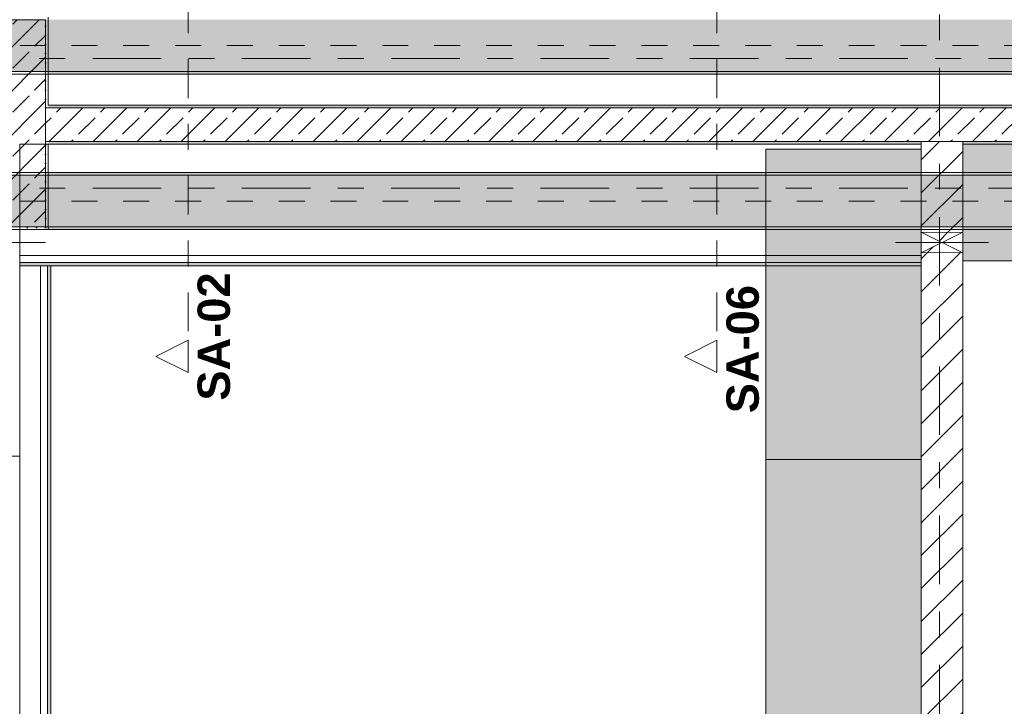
# Model space of a CAD drawing. Header units: metres. Extents: x -3.6 to 85.2, y -11 to 16.8.
# Tile 205 of 256: x 25.8 to 29.6, y 3.3 to 6. Entities that reach past the tile are written whole.
import ezdxf

# ---------------------------------------------------------------- set-up
doc = ezdxf.new("R2010")
doc.units = ezdxf.units.M
doc.header["$MEASUREMENT"] = 0
for name, pattern in [('Achse', [0.2, 0.1, -0.05, 0, -0.05]), ('Schnittlinie', [0.3, 0.15, -0.075, 0, -0.075]), ('Strichlinie doppelt', [0.546806, 0.264583, -0.105833, 0.070556, -0.105833]), ('Wipeout_Contour', [1, 0, -1])]:
    doc.linetypes.add(name, pattern=pattern)
for name, color, linetype in [('203 - Marker.Schnitt - Ausbaudetail SA', 7, 'Continuous'), ('451 - Universal.Achsen Raster', 7, 'Continuous'), ('605 - Struktur.Wand Innen', 7, 'Continuous'), ('607 - Struktur.Stütze', 7, 'Continuous'), ('608 - Struktur.Träger', 7, 'Continuous'), ('671 - Objekte.Aufzug', 7, 'Continuous'), ('701 - Einrichtung.Möbel', 7, 'Continuous'), ('Abbruch_605 - Struktur.Wand Innen', 7, 'Continuous'), ('Neubau_605 - Struktur.Wand Innen', 7, 'Continuous'), ('Neubau_653 - Abdeckung.TB Verkofferung', 7, 'Continuous')]:
    doc.layers.add(name, color=color, linetype=linetype)
doc.styles.add('ERSTELLTER_STIL_1', font='txt')
doc.linetypes.add('Abbruch 1', pattern='A,0,[1,2022.0244.A_L5A-PL04.03_iB_Deckenspiegel 1.OG1.Shx,S=0.001984,R=0,X=0,Y=0],-0.25,0', length=0.25)
pattern_1 = [(45, (0, 0), (-0.01767767, 0.01767767), [0, -0.025])]
pattern_2 = [(45, (0, 0), (-0.08485281, 0.08485281), []), (45, (-0.04243, 0.04243), (-0.08485281, 0.08485281), [0.09, -0.03])]
pattern_3 = [(45, (0, 0), (-0.0636396, 0.0636396), [])]

msp = doc.modelspace()

# ---------------------------------------------------------------- hatches: boundary and pattern name
at = {"layer": '605 - Struktur.Wand Innen', "linetype": 'Continuous', "lineweight": 0, "true_color": 0x000000}
h = msp.add_hatch(dxfattribs=at)
h.set_pattern_fill('Gips_0001', color=18, style=0, pattern_type=2)
h.set_pattern_definition(pattern_1)
h.paths.add_polyline_path([(25.89, 5.6595), (32.77, 5.6595), (32.77, 5.6695), (25.89, 5.6695)])
h = msp.add_hatch(dxfattribs=at)
h.set_pattern_fill('Beton__Stahlbeton_0001', color=18, style=0, pattern_type=2)
h.set_pattern_definition(pattern_2)
h.paths.add_polyline_path([(32.78, 5.6595), (25.88, 5.6595), (25.88, 5.5295), (32.78, 5.5295)])
h = msp.add_hatch(dxfattribs=at)
h.set_pattern_fill('Gips_0001', color=18, style=0, pattern_type=2)
h.set_pattern_definition(pattern_1)
h.paths.add_polyline_path([(29.26, 5.5295), (25.89, 5.5295), (25.89, 5.5195), (29.26, 5.5195)])
h = msp.add_hatch(dxfattribs=at)
h.set_pattern_fill('Gips_0001', color=18, style=0, pattern_type=2)
h.set_pattern_definition(pattern_1)
h.paths.add_polyline_path([(29.42, 5.5195), (32.77, 5.5195), (32.77, 5.5295), (29.42, 5.5295)])
at = {"layer": '607 - Struktur.Stütze', "linetype": 'Continuous', "lineweight": 0, "true_color": 0x000000}
h = msp.add_hatch(dxfattribs=at)
h.set_pattern_fill('Gips_0001', color=18, style=0, pattern_type=2)
h.set_pattern_definition(pattern_1)
h.paths.add_polyline_path([(25.89, 6.01), (25.57, 6.01), (25.57, 5.19), (25.64, 5.19), (25.64, 5.2), (25.58, 5.2), (25.58, 6), (25.88, 6), (25.88, 5.6695), (25.89, 5.6695)])
h = msp.add_hatch(dxfattribs=at)
h.set_pattern_fill('Beton__Stahlbeton_0001', color=18, style=0, pattern_type=2)
h.set_pattern_definition(pattern_2)
h.paths.add_polyline_path([(25.58, 5.2), (25.88, 5.2), (25.88, 6), (25.58, 6)])
h = msp.add_hatch(dxfattribs=at)
h.set_pattern_fill('Gips_0001', color=18, style=0, pattern_type=2)
h.set_pattern_definition(pattern_1)
h.paths.add_polyline_path([(25.89, 5.6695), (25.88, 5.6695), (25.88, 5.6595), (25.89, 5.6595)])
h = msp.add_hatch(dxfattribs=at)
h.set_pattern_fill('Gips_0001', color=18, style=0, pattern_type=2)
h.set_pattern_definition(pattern_1)
h.paths.add_polyline_path([(25.78, 5.2), (25.78, 5.19), (25.89, 5.19), (25.89, 5.5195), (25.88, 5.5195), (25.88, 5.2)])
h = msp.add_hatch(dxfattribs=at)
h.set_pattern_fill('Gips_0001', color=18, style=0, pattern_type=2)
h.set_pattern_definition(pattern_1)
h.paths.add_polyline_path([(25.88, 5.5195), (25.89, 5.5195), (25.89, 5.5295), (25.88, 5.5295)])
at = {"layer": '608 - Struktur.Träger', "linetype": 'Continuous', "lineweight": 0, "true_color": 0x000000}
h = msp.add_hatch(dxfattribs=at)
h.set_pattern_fill('Beton__Stahlbeton_0001', color=18, style=0, pattern_type=2)
h.set_pattern_definition(pattern_2)
h.paths.add_polyline_path([(0.69, 6), (0.38, 6), (0.38, 5.8), (0.69, 5.8), (7.57, 5.8), (7.89, 5.8), (11.17, 5.8), (11.49, 5.8), (14.86, 5.8), (15.02, 5.8), (18.37, 5.8), (18.69, 5.8), (22.04, 5.8), (22.2, 5.8), (25.57, 5.8), (25.89, 5.8), (32.77, 5.8), (33.09, 5.8), (36.46, 5.8), (36.6, 5.8), (39.97, 5.8), (40.29, 5.8), (47.17, 5.8), (47.49, 5.8), (54.37, 5.8), (54.69, 5.8), (58.06, 5.8), (58.195, 5.8), (61.57, 5.8), (61.88, 5.8), (61.88, 6), (61.57, 6), (54.69, 6), (54.37, 6), (50.9225, 6), (50.8575, 6), (47.49, 6), (47.17, 6), (40.29, 6), (39.97, 6), (33.09, 6), (32.77, 6), (25.89, 6), (25.57, 6), (18.69, 6), (18.37, 6), (11.49, 6), (11.17, 6), (7.89, 6), (7.57, 6)])
h = msp.add_hatch(dxfattribs=at)
h.set_pattern_fill('Gips_0001', color=18, style=0, pattern_type=2)
h.set_pattern_definition(pattern_1)
h.paths.add_polyline_path([(32.77, 5.8), (25.89, 5.8), (25.89, 5.79), (32.77, 5.79)])
at = {"layer": '671 - Objekte.Aufzug', "linetype": 'Continuous', "lineweight": 0, "true_color": 0x207f4f}
msp.add_hatch(color=107, dxfattribs=at).paths.add_polyline_path([(30.22, 5.5195), (30.22, 5.0695), (29.42, 5.0695), (29.42, 5.5195)])
at = {"layer": '701 - Einrichtung.Möbel', "linetype": 'Continuous', "lineweight": 0, "true_color": 0x3a3a3a}
msp.add_hatch(color=250, dxfattribs=at).paths.add_polyline_path([(28.66, 5.5003), (28.66, 3.1047), (29.26, 3.1047), (29.26, 5.5003)])
at = {"layer": 'Abbruch_605 - Struktur.Wand Innen', "linetype": 'Continuous', "lineweight": 0, "true_color": 0x000000}
h = msp.add_hatch(dxfattribs=at)
h.set_pattern_fill('MW_Ziegel_0001', color=18, style=0, pattern_type=2)
h.set_pattern_definition(pattern_3)
h.paths.add_polyline_path([(29.26, 5.18), (29.34, 5.14), (29.42, 5.18)])
h = msp.add_hatch(dxfattribs=at)
h.set_pattern_fill('MW_Ziegel_0001', color=18, style=0, pattern_type=2)
h.set_pattern_definition(pattern_3)
h.paths.add_polyline_path([(29.26, 5.1), (29.42, 5.1), (29.34, 5.14)])
at = {"layer": 'Neubau_653 - Abdeckung.TB Verkofferung', "linetype": 'Continuous', "lineweight": 0, "true_color": 0x000000}
h = msp.add_hatch(dxfattribs=at)
h.set_pattern_fill('Gips_0001', color=18, style=0, pattern_type=2)
h.set_pattern_definition(pattern_1)
h.paths.add_polyline_path([(25.78, 5.0505), (29.26, 5.0505), (29.26, 5.063), (25.78, 5.063)])
h = msp.add_hatch(dxfattribs=at)
h.set_pattern_fill('Gips_0001', color=18, style=0, pattern_type=2)
h.set_pattern_definition(pattern_1)
h.paths.add_polyline_path([(25.9, 1.01), (25.9, 5.0505), (25.8875, 5.0505), (25.8875, 1.01)])

# ---------------------------------------------------------------- linework, layer by layer
at = {"layer": '203 - Marker.Schnitt - Ausbaudetail SA', "color": 7, "linetype": 'Schnittlinie', "lineweight": 13}
for p, q in [((26.43, 6.2975), (26.43, 4.763)), ((28.4713, 6.2975), (28.4713, 4.763))]:
    msp.add_line(p, q, dxfattribs=at)
at = {"layer": '451 - Universal.Achsen Raster', "color": 160, "linetype": 'Strichlinie doppelt', "lineweight": 9, "true_color": 0x3232ff}
msp.add_line((64.935, 5.85), (-3.175, 5.85), dxfattribs=at)
at = {"layer": '605 - Struktur.Wand Innen', "color": 7, "linetype": 'Continuous', "lineweight": 18}
for p, q in [((32.78, 5.6595), (25.88, 5.6595)), ((25.88, 5.5295), (29.26, 5.5295)), ((29.26, 5.5295), (29.26, 5.5195)), ((29.42, 5.5295), (29.26, 5.5295)), ((29.42, 5.5195), (29.42, 5.5295)), ((29.42, 5.5295), (32.78, 5.5295)), ((25.64, 4.315), (25.78, 4.315))]:
    msp.add_line(p, q, dxfattribs=at)
at = {"layer": '605 - Struktur.Wand Innen', "color": 7, "linetype": 'Continuous', "lineweight": 13, "flags": 128}
for points in [[(32.77, 5.6695), (25.89, 5.6695)], [(25.89, 5.5195), (29.26, 5.5195)], [(29.42, 5.5195), (32.77, 5.5195)]]:
    msp.add_lwpolyline(points, dxfattribs=at)
at = {"layer": '605 - Struktur.Wand Innen', "color": 7, "linetype": 'Continuous', "lineweight": 18, "flags": 128}
for points in [[(25.78, 5.18), (25.78, 5.2)], [(25.78, 4.315), (25.78, 5.1)]]:
    msp.add_lwpolyline(points, dxfattribs=at)
at = {"layer": '607 - Struktur.Stütze', "color": 7, "linetype": 'Continuous', "lineweight": 5, "flags": 128}
for points in [[(25.89, 5.6695), (25.89, 6.01)], [(25.78, 5.19), (25.89, 5.19), (25.89, 5.5195)]]:
    msp.add_lwpolyline(points, dxfattribs=at)
at = {"layer": '607 - Struktur.Stütze', "color": 7, "linetype": 'Continuous', "lineweight": 13, "flags": 128}
msp.add_lwpolyline([(25.58, 5.2), (25.88, 5.2), (25.88, 6), (25.58, 6)], close=True, dxfattribs=at)
at = {"layer": '608 - Struktur.Träger', "color": 7, "linetype": 'Achse', "lineweight": 9}
msp.add_line((0.38, 5.9), (61.88, 5.9), dxfattribs=at)
at = {"layer": '608 - Struktur.Träger', "color": 7, "linetype": 'Continuous', "lineweight": 13}
for p, q in [((0.38, 5.79), (61.88, 5.79)), ((25.89, 5.4), (25.57, 5.4))]:
    msp.add_line(p, q, dxfattribs=at)
at = {"layer": '608 - Struktur.Träger', "color": 7, "linetype": 'Continuous', "lineweight": 5}
for p, q in [((25.89, 5.8), (25.89, 5.79)), ((32.77, 5.79), (25.89, 5.79)), ((25.89, 5.41), (25.89, 5.4)), ((25.89, 5.2), (25.89, 5.19))]:
    msp.add_line(p, q, dxfattribs=at)
at = {"layer": '608 - Struktur.Träger', "color": 7, "linetype": 'Continuous', "lineweight": 13, "flags": 128}
msp.add_lwpolyline([(32.77, 5.8), (25.89, 5.8), (25.57, 5.8), (22.2, 5.8), (22.04, 5.8), (18.69, 5.8), (18.37, 5.8), (15.02, 5.8), (14.86, 5.8), (11.49, 5.8), (11.17, 5.8), (7.89, 5.8), (7.57, 5.8), (0.69, 5.8), (0.38, 5.8)], dxfattribs=at)
at = {"layer": '671 - Objekte.Aufzug', "color": 7, "linetype": 'Continuous', "lineweight": 18, "flags": 128}
msp.add_lwpolyline([(30.22, 5.5195), (30.22, 5.0695), (29.42, 5.0695), (29.42, 5.5195)], close=True, dxfattribs=at)
at = {"layer": '701 - Einrichtung.Möbel', "color": 7, "linetype": 'Continuous', "lineweight": 5, "true_color": 0xebebeb}
msp.add_line((28.66, 4.3025), (29.26, 4.3025), dxfattribs=at)
at = {"layer": '701 - Einrichtung.Möbel', "color": 7, "linetype": 'Continuous', "lineweight": 5, "true_color": 0xebebeb, "flags": 128}
msp.add_lwpolyline([(28.66, 5.5003), (28.66, 3.1047), (29.26, 3.1047), (29.26, 5.5003)], close=True, dxfattribs=at)
at = {"layer": 'Abbruch_605 - Struktur.Wand Innen', "color": 7, "linetype": 'Abbruch 1', "lineweight": 18}
for p, q in [((29.42, 5.18), (29.26, 5.18)), ((29.26, 5.1), (29.42, 5.1))]:
    msp.add_line(p, q, dxfattribs=at)
at = {"layer": 'Abbruch_605 - Struktur.Wand Innen', "color": 160, "linetype": 'Abbruch 1', "lineweight": 5, "true_color": 0x3232ff}
for p, q in [((25.54, 5.14), (25.88, 5.14)), ((25.54, 5.14), (25.88, 5.14)), ((29.16, 5.14), (29.52, 5.14)), ((29.16, 5.14), (29.52, 5.14))]:
    msp.add_line(p, q, dxfattribs=at)
at = {"layer": 'Abbruch_605 - Struktur.Wand Innen', "color": 7, "linetype": 'Abbruch 1', "lineweight": 18, "flags": 128}
for points in [[(25.78, 5.1), (25.78, 5.18)], [(29.26, 5.18), (29.26, 5.1)], [(29.42, 5.1), (29.42, 5.18)]]:
    msp.add_lwpolyline(points, dxfattribs=at)
at = {"layer": 'Neubau_605 - Struktur.Wand Innen', "color": 1, "linetype": 'Continuous', "lineweight": 9}
for p, q in [((29.26, 5.1), (29.42, 5.18)), ((29.26, 5.18), (29.42, 5.1))]:
    msp.add_line(p, q, dxfattribs=at)
at = {"layer": 'Neubau_653 - Abdeckung.TB Verkofferung', "color": 1, "linetype": 'Continuous', "lineweight": 9}
for p, q in [((25.78, 5.5195), (29.26, 5.5195)), ((25.78, 5.0505), (25.78, 5.5195)), ((29.26, 5.0505), (29.26, 5.5195)), ((25.78, 5.0505), (29.26, 5.0505)), ((25.78, 1.01), (25.78, 5.0505)), ((25.9, 5.0505), (25.78, 5.0505)), ((25.9, 1.01), (25.9, 5.0505))]:
    msp.add_line(p, q, dxfattribs=at)
at = {"layer": 'Neubau_653 - Abdeckung.TB Verkofferung', "color": 1, "linetype": 'Continuous', "lineweight": 5}
for p, q in [((29.26, 5.19), (25.78, 5.19)), ((29.26, 5.09), (25.78, 5.09)), ((29.26, 5.063), (25.78, 5.063)), ((29.26, 5.0505), (25.78, 5.0505)), ((25.8605, 5.0505), (25.8605, 1.01)), ((25.8875, 5.0505), (25.8875, 1.01)), ((25.9, 5.0505), (25.9, 1.01))]:
    msp.add_line(p, q, dxfattribs=at)
at = {"layer": 'Neubau_653 - Abdeckung.TB Verkofferung', "color": 1, "linetype": 'Continuous', "lineweight": 5, "flags": 128}
for points in [[(25.78, 5.19), (25.78, 5.09), (25.78, 5.063), (25.78, 5.0505)], [(29.26, 5.19), (29.26, 5.09), (29.26, 5.063), (29.26, 5.0505)], [(25.9, 5.0505), (25.8875, 5.0505), (25.8605, 5.0505)]]:
    msp.add_lwpolyline(points, dxfattribs=at)

# ---------------------------------------------------------------- texts
at = {"layer": '203 - Marker.Schnitt - Ausbaudetail SA', "color": 7, "lineweight": 13, "char_height": 0.125, "attachment_point": 9, "rotation": 90, "style": 'ERSTELLTER_STIL_1'}
for s, insert in [('\\A1;{\\pqr;\\pt0;\\fArial|b1|i0|c0|p38;SA-02}', (26.5933, 5.0246)), ('\\A1;{\\pqr;\\pt0;\\fArial|b1|i0|c0|p38;SA-06}', (28.6346, 4.9759))]:
    msp.add_mtext(s, dxfattribs=dict(at, insert=insert))

# ---------------------------------------------------------------- next in the draw order: wipeouts: each hides what was drawn before it
at = {"color": 254, "linetype": 'Wipeout_Contour', "lineweight": 0, "ltscale": 79.926761}
msp.add_wipeout([(26.43, 4.638), (26.43, 4.763), (26.305, 4.7005)], dxfattribs=at).dxf.layer = '203 - Marker.Schnitt - Ausbaudetail SA'
at = {"color": 254, "linetype": 'Wipeout_Contour', "lineweight": 0, "ltscale": 85.960926}
msp.add_wipeout([(28.4713, 4.638), (28.4713, 4.763), (28.3463, 4.7005)], dxfattribs=at).dxf.layer = '203 - Marker.Schnitt - Ausbaudetail SA'
at = {"color": 254, "linetype": 'Wipeout_Contour', "lineweight": 0, "ltscale": 119.437955}
msp.add_wipeout([(29.26, 5.5295), (29.26, 5.5195), (29.42, 5.5195), (29.42, 5.5295)], dxfattribs=at).dxf.layer = '605 - Struktur.Wand Innen'
at = {"color": 254, "linetype": 'Wipeout_Contour', "lineweight": 0, "ltscale": 118.25844}
msp.add_wipeout([(29.42, 5.1), (29.26, 5.1), (29.26, 0.7), (29.42, 0.7)], dxfattribs=at).dxf.layer = '605 - Struktur.Wand Innen'

# ---------------------------------------------------------------- next in the draw order: hatches: boundary and pattern name
at = {"layer": '605 - Struktur.Wand Innen', "linetype": 'Continuous', "lineweight": 0, "true_color": 0x000000}
h = msp.add_hatch(dxfattribs=at)
h.set_pattern_fill('MW_Ziegel_0001', color=18, style=0, pattern_type=2)
h.set_pattern_definition(pattern_3)
h.paths.add_polyline_path([(29.26, 5.5295), (29.26, 5.5195), (29.42, 5.5195), (29.42, 5.5295)])
h = msp.add_hatch(dxfattribs=at)
h.set_pattern_fill('MW_Ziegel_0001', color=18, style=0, pattern_type=2)
h.set_pattern_definition(pattern_3)
h.paths.add_polyline_path([(29.42, 5.1), (29.26, 5.1), (29.26, 0.7), (29.42, 0.7)])

# ---------------------------------------------------------------- next in the draw order: linework, layer by layer
at = {"layer": '203 - Marker.Schnitt - Ausbaudetail SA', "color": 7, "linetype": 'Continuous', "lineweight": 13, "flags": 128}
for points in [[(26.43, 4.638), (26.43, 4.763), (26.305, 4.7005)], [(28.4713, 4.638), (28.4713, 4.763), (28.3463, 4.7005)]]:
    msp.add_lwpolyline(points, close=True, dxfattribs=at)
at = {"layer": '605 - Struktur.Wand Innen', "color": 7, "linetype": 'Continuous', "lineweight": 18, "flags": 128}
for points in [[(29.26, 5.1), (29.26, 0.7)], [(29.42, 0.7), (29.42, 5.1)]]:
    msp.add_lwpolyline(points, dxfattribs=at)

# ---------------------------------------------------------------- next in the draw order: wipeouts: each hides what was drawn before it
at = {"color": 254, "linetype": 'Wipeout_Contour', "lineweight": 0, "ltscale": 119.310551}
msp.add_wipeout([(29.42, 5.5195), (29.26, 5.5195), (29.26, 5.18), (29.42, 5.18)], dxfattribs=at).dxf.layer = '605 - Struktur.Wand Innen'

# ---------------------------------------------------------------- next in the draw order: hatches: boundary and pattern name
at = {"layer": '605 - Struktur.Wand Innen', "linetype": 'Continuous', "lineweight": 0, "true_color": 0x000000}
h = msp.add_hatch(dxfattribs=at)
h.set_pattern_fill('MW_Ziegel_0001', color=18, style=0, pattern_type=2)
h.set_pattern_definition(pattern_3)
h.paths.add_polyline_path([(29.42, 5.5195), (29.26, 5.5195), (29.26, 5.18), (29.42, 5.18)])
at = {"layer": '608 - Struktur.Träger', "linetype": 'Continuous', "lineweight": 0, "true_color": 0x000000}
h = msp.add_hatch(dxfattribs=at)
h.set_pattern_fill('Beton__Stahlbeton_0001', color=18, style=0, pattern_type=2)
h.set_pattern_definition(pattern_2)
h.paths.add_polyline_path([(0.69, 5.4), (0.38, 5.4), (0.38, 5.2), (0.69, 5.2), (7.57, 5.2), (7.89, 5.2), (11.17, 5.2), (11.49, 5.2), (14.86, 5.2), (15.02, 5.2), (18.37, 5.2), (18.69, 5.2), (22.04, 5.2), (22.2, 5.2), (25.57, 5.2), (25.89, 5.2), (29.26, 5.2), (29.42, 5.2), (32.77, 5.2), (33.09, 5.2), (36.46, 5.2), (36.6, 5.2), (39.97, 5.2), (40.29, 5.2), (47.16, 5.2), (47.49, 5.2), (54.37, 5.2), (54.69, 5.2), (58.06, 5.2), (58.195, 5.2), (61.57, 5.2), (61.88, 5.2), (61.88, 5.4), (61.57, 5.4), (58.195, 5.4), (58.06, 5.4), (54.69, 5.4), (54.37, 5.4), (47.49, 5.4), (47.17, 5.4), (40.29, 5.4), (39.97, 5.4), (36.6, 5.4), (36.46, 5.4), (33.09, 5.4), (32.77, 5.4), (29.42, 5.4), (29.26, 5.4), (25.89, 5.4), (25.57, 5.4), (22.2, 5.4), (22.04, 5.4), (18.69, 5.4), (18.37, 5.4), (15.02, 5.4), (14.86, 5.4), (11.49, 5.4), (11.17, 5.4), (7.89, 5.4), (7.57, 5.4)])
h = msp.add_hatch(dxfattribs=at)
h.set_pattern_fill('Gips_0001', color=18, style=0, pattern_type=2)
h.set_pattern_definition(pattern_1)
h.paths.add_polyline_path([(25.89, 5.41), (25.89, 5.4), (29.26, 5.4), (29.26, 5.41)])
h = msp.add_hatch(dxfattribs=at)
h.set_pattern_fill('Gips_0001', color=18, style=0, pattern_type=2)
h.set_pattern_definition(pattern_1)
h.paths.add_polyline_path([(29.42, 5.4), (32.77, 5.4), (32.77, 5.41), (29.42, 5.41)])
h = msp.add_hatch(dxfattribs=at)
h.set_pattern_fill('Gips_0001', color=18, style=0, pattern_type=2)
h.set_pattern_definition(pattern_1)
h.paths.add_polyline_path([(29.26, 5.2), (25.89, 5.2), (25.89, 5.19), (29.26, 5.19)])
h = msp.add_hatch(dxfattribs=at)
h.set_pattern_fill('Gips_0001', color=18, style=0, pattern_type=2)
h.set_pattern_definition(pattern_1)
h.paths.add_polyline_path([(29.42, 5.2), (29.42, 5.19), (32.77, 5.19), (32.77, 5.2)])

# ---------------------------------------------------------------- next in the draw order: linework, layer by layer
at = {"layer": '451 - Universal.Achsen Raster', "color": 160, "linetype": 'Strichlinie doppelt', "lineweight": 9, "true_color": 0x3232ff}
for p, q in [((29.33, -10.585), (29.33, 16.355)), ((64.935, 5.35), (-3.175, 5.35))]:
    msp.add_line(p, q, dxfattribs=at)
at = {"layer": '605 - Struktur.Wand Innen', "color": 7, "linetype": 'Continuous', "lineweight": 18}
for p, q in [((29.26, 5.5295), (29.26, 5.5195)), ((29.42, 5.5295), (29.26, 5.5295)), ((29.42, 5.5195), (29.42, 5.5295))]:
    msp.add_line(p, q, dxfattribs=at)
at = {"layer": '605 - Struktur.Wand Innen', "color": 7, "linetype": 'Continuous', "lineweight": 18, "flags": 128}
for points in [[(29.26, 5.5195), (29.26, 5.18)], [(29.42, 5.18), (29.42, 5.5195)]]:
    msp.add_lwpolyline(points, dxfattribs=at)
at = {"layer": '608 - Struktur.Träger', "color": 7, "linetype": 'Continuous', "lineweight": 13}
for p, q in [((0.38, 5.41), (61.88, 5.41)), ((29.26, 5.4), (25.89, 5.4)), ((29.42, 5.4), (29.26, 5.4)), ((32.77, 5.4), (29.42, 5.4)), ((0.38, 5.19), (61.88, 5.19))]:
    msp.add_line(p, q, dxfattribs=at)
at = {"layer": '608 - Struktur.Träger', "color": 7, "linetype": 'Continuous', "lineweight": 5}
for p, q in [((29.26, 5.41), (25.89, 5.41)), ((29.26, 5.41), (29.26, 5.4)), ((29.42, 5.41), (29.42, 5.4)), ((32.77, 5.41), (29.42, 5.41)), ((29.26, 5.19), (25.89, 5.19)), ((29.26, 5.2), (29.26, 5.19)), ((29.42, 5.2), (29.42, 5.19)), ((32.77, 5.19), (29.42, 5.19))]:
    msp.add_line(p, q, dxfattribs=at)
at = {"layer": '608 - Struktur.Träger', "color": 7, "linetype": 'Achse', "lineweight": 9}
msp.add_line((0.38, 5.3), (61.88, 5.3), dxfattribs=at)
at = {"layer": '608 - Struktur.Träger', "color": 7, "linetype": 'Continuous', "lineweight": 13, "flags": 128}
msp.add_lwpolyline([(32.77, 5.2), (29.42, 5.2), (29.26, 5.2), (25.89, 5.2), (25.57, 5.2), (22.2, 5.2), (22.04, 5.2), (18.69, 5.2), (18.37, 5.2), (15.02, 5.2), (14.86, 5.2), (11.49, 5.2), (11.17, 5.2), (7.89, 5.2), (7.57, 5.2), (0.69, 5.2), (0.38, 5.2)], dxfattribs=at)

doc.saveas('drawing.dxf')
